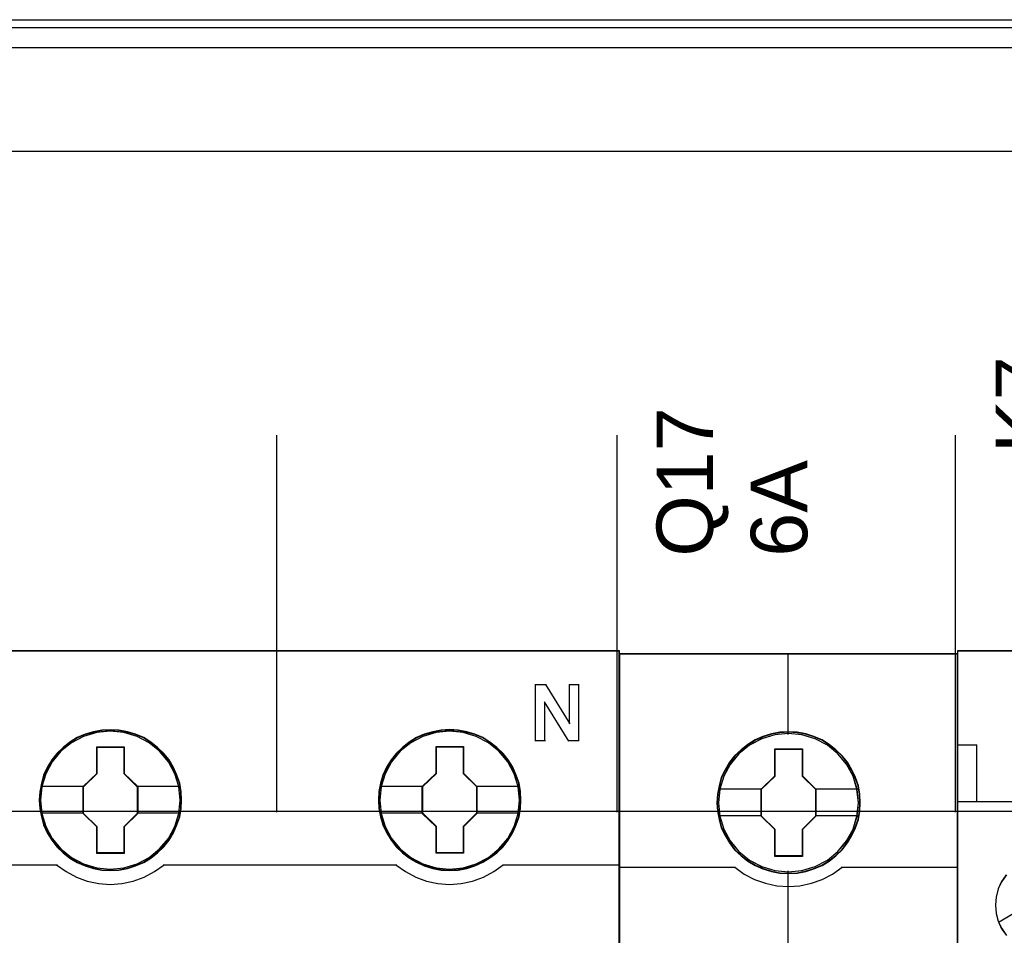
# Model space of a CAD drawing. Extents: x -558982 to 5119495, y -5290134 to 97908.
# Tile 142 of 256: x -474180 to -473658, y -20830 to -20344. Entities that reach past the tile are written whole.
import ezdxf

# ---------------------------------------------------------------- set-up
doc = ezdxf.new("R2010")
doc.units = 0
doc.header["$MEASUREMENT"] = 0
doc.layers.get('0').update_dxf_attribs({"color": 252})
doc.layers.add('45', color=8, linetype='Continuous')
doc.layers.add('50', color=7, linetype='Continuous')
doc.styles.get("Standard").update_dxf_attribs({"font": 'arial.ttf', "bigfont": 'BIGFONT.SHX'})

# ---------------------------------------------------------------- blocks, each defined once
blk = doc.blocks.new('*U1072')
at = {"layer": '50', "color": 7}
for points in [[(503.983265, -85.921426), (839.76091, -85.921426), (839.76091, -735.000783), (503.983265, -735.000783), (503.983265, -85.921426)], [(507.824617, -92.486155), (835.919558, -92.486155), (835.919558, -379.414356), (507.824617, -379.414356), (507.824617, -92.486155)]]:
    blk.add_lwpolyline(points, dxfattribs=at)
blk = doc.blocks.new('*U1074')
at = {"layer": '50', "color": 7}
for points in [[(512.000243, -85.500372), (832.001083, -85.500372)], [(827.968097, -86.991273), (515.970229, -86.991273)], [(827.968097, -86.991273), (515.970229, -86.991273)], [(509.985212, -127.5157), (834.016113, -127.5157)], [(827.968097, -86.991273), (515.970229, -86.991273)], [(509.985212, -127.5157), (834.016113, -127.5157)], [(563.848974, -127.558071), (563.848974, -107.546106)], [(581.907835, -127.558071), (581.907835, -107.546106)], [(599.863306, -127.558071), (599.863306, -107.546106)]]:
    blk.add_lwpolyline(points, dxfattribs=at)
blk = doc.blocks.new('*U1076')
at = {"layer": '45', "color": 7}
for points in [[(582.040387, -118.999294), (509.961353, -118.999294), (509.961353, -201.067682), (582.040387, -201.067682), (582.040387, -118.999294)], [(582.016528, -119.02048), (509.982561, -119.02048), (509.982561, -201.043849), (582.016528, -201.043849), (582.016528, -119.02048)], [(558.788145, -126.926609), (558.765727, -126.478399), (558.692869, -126.024657), (558.535943, -125.598581), (558.356599, -125.183572), (558.121211, -124.790698), (557.840986, -124.447624), (557.515926, -124.126684), (557.151634, -123.850012), (556.776134, -123.60654), (556.350193, -123.423936), (555.918647, -123.296667), (555.464684, -123.213665), (555.01072, -123.185998), (554.556757, -123.213665), (554.114002, -123.296667), (553.665643, -123.423936), (553.250911, -123.60654), (552.864201, -123.850012), (552.505514, -124.126684), (552.169245, -124.447624), (551.905834, -124.790698), (551.659236, -125.183572), (551.463079, -125.598581), (551.345385, -126.024657), (551.255713, -126.478399), (551.222086, -126.926609), (551.255713, -127.374818), (551.345385, -127.81196), (551.463079, -128.238036), (551.659236, -128.653044), (551.905834, -129.045919), (552.169245, -129.405593), (552.505514, -129.721), (552.864201, -129.997672), (553.250911, -130.230077), (553.665643, -130.412681), (554.114002, -130.551017), (554.556757, -130.639552), (555.01072, -130.661686), (555.464684, -130.639552), (555.918647, -130.551017), (556.350193, -130.412681), (556.776134, -130.230077), (557.151634, -129.997672), (557.515926, -129.721), (557.840986, -129.405593), (558.121211, -129.045919), (558.356599, -128.653044), (558.535943, -128.238036), (558.692869, -127.81196), (558.765727, -127.374818), (558.788145, -126.926609)], [(558.788145, -126.926609), (558.765727, -126.478399), (558.692869, -126.024657), (558.535943, -125.598581), (558.356599, -125.183572), (558.121211, -124.790698), (557.840986, -124.447624), (557.515926, -124.126684), (557.151634, -123.850012), (556.776134, -123.60654), (556.350193, -123.423936), (555.918647, -123.296667), (555.464684, -123.213665), (555.01072, -123.185998), (554.556757, -123.213665), (554.114002, -123.296667), (553.665643, -123.423936), (553.250911, -123.60654), (552.864201, -123.850012), (552.505514, -124.126684), (552.169245, -124.447624), (551.905834, -124.790698), (551.659236, -125.183572), (551.463079, -125.598581), (551.345385, -126.024657), (551.255713, -126.478399), (551.222086, -126.926609), (551.255713, -127.374818), (551.345385, -127.81196), (551.463079, -128.238036), (551.659236, -128.653044), (551.905834, -129.045919), (552.169245, -129.405593), (552.505514, -129.721), (552.864201, -129.997672), (553.250911, -130.230077), (553.665643, -130.412681), (554.114002, -130.551017), (554.556757, -130.639552), (555.01072, -130.661686), (555.464684, -130.639552), (555.918647, -130.551017), (556.350193, -130.412681), (556.776134, -130.230077), (557.151634, -129.997672), (557.515926, -129.721), (557.840986, -129.405593), (558.121211, -129.045919), (558.356599, -128.653044), (558.535943, -128.238036), (558.692869, -127.81196), (558.765727, -127.374818), (558.788145, -126.926609)], [(558.766937, -126.926593), (558.744652, -126.480924), (558.672228, -126.029753), (558.516237, -125.606092), (558.337962, -125.193436), (558.103975, -124.802788), (557.82542, -124.461658), (557.502296, -124.142537), (557.140174, -123.867433), (556.76691, -123.625341), (556.343506, -123.443773), (555.914531, -123.317225), (555.463272, -123.234693), (555.012012, -123.207183), (554.560753, -123.234693), (554.120636, -123.317225), (553.674947, -123.443773), (553.262686, -123.625341), (552.878279, -123.867433), (552.521729, -124.142537), (552.187462, -124.461658), (551.925621, -124.802788), (551.680492, -125.193436), (551.485503, -125.606092), (551.36851, -126.029753), (551.279372, -126.480924), (551.245946, -126.926593), (551.279372, -127.372262), (551.36851, -127.806927), (551.485503, -128.230587), (551.680492, -128.643244), (551.925621, -129.033892), (552.187462, -129.391527), (552.521729, -129.705146), (552.878279, -129.980251), (553.262686, -130.211338), (553.674947, -130.392907), (554.120636, -130.530459), (554.560753, -130.618493), (555.012012, -130.640501), (555.463272, -130.618493), (555.914531, -130.530459), (556.343506, -130.392907), (556.76691, -130.211338), (557.140174, -129.980251), (557.502296, -129.705146), (557.82542, -129.391527), (558.103975, -129.033892), (558.337962, -128.643244), (558.516237, -128.230587), (558.672228, -127.806927), (558.744652, -127.372262), (558.766937, -126.926593)], [(576.799288, -126.921312), (576.771265, -126.473103), (576.704011, -126.01936), (576.547086, -125.593285), (576.367742, -125.178276), (576.132353, -124.785401), (575.852129, -124.442328), (575.521464, -124.121388), (575.157173, -123.844715), (574.787276, -123.601244), (574.355731, -123.41864), (573.92979, -123.29137), (573.470222, -123.208369), (573.016258, -123.180701), (572.562295, -123.208369), (572.11954, -123.29137), (571.671181, -123.41864), (571.262054, -123.601244), (570.86974, -123.844715), (570.511052, -124.121388), (570.180388, -124.442328), (569.916977, -124.785401), (569.670379, -125.178276), (569.474222, -125.593285), (569.350923, -126.01936), (569.261252, -126.473103), (569.233229, -126.921312), (569.261252, -127.369522), (569.350923, -127.806664), (569.474222, -128.23274), (569.670379, -128.647748), (569.916977, -129.040623), (570.180388, -129.400297), (570.511052, -129.715704), (570.86974, -129.992376), (571.262054, -130.224781), (571.671181, -130.407385), (572.11954, -130.545721), (572.562295, -130.634256), (573.016258, -130.65639), (573.470222, -130.634256), (573.92979, -130.545721), (574.355731, -130.407385), (574.787276, -130.224781), (575.157173, -129.992376), (575.521464, -129.715704), (575.852129, -129.400297), (576.132353, -129.040623), (576.367742, -128.647748), (576.547086, -128.23274), (576.704011, -127.806664), (576.771265, -127.369522), (576.799288, -126.921312)], [(576.799288, -126.921312), (576.771265, -126.473103), (576.704011, -126.01936), (576.547086, -125.593285), (576.367742, -125.178276), (576.132353, -124.785401), (575.852129, -124.442328), (575.521464, -124.121388), (575.157173, -123.844715), (574.787276, -123.601244), (574.355731, -123.41864), (573.92979, -123.29137), (573.470222, -123.208369), (573.016258, -123.180701), (572.562295, -123.208369), (572.11954, -123.29137), (571.671181, -123.41864), (571.262054, -123.601244), (570.86974, -123.844715), (570.511052, -124.121388), (570.180388, -124.442328), (569.916977, -124.785401), (569.670379, -125.178276), (569.474222, -125.593285), (569.350923, -126.01936), (569.261252, -126.473103), (569.233229, -126.921312), (569.261252, -127.369522), (569.350923, -127.806664), (569.474222, -128.23274), (569.670379, -128.647748), (569.916977, -129.040623), (570.180388, -129.400297), (570.511052, -129.715704), (570.86974, -129.992376), (571.262054, -130.224781), (571.671181, -130.407385), (572.11954, -130.545721), (572.562295, -130.634256), (573.016258, -130.65639), (573.470222, -130.634256), (573.92979, -130.545721), (574.355731, -130.407385), (574.787276, -130.224781), (575.157173, -129.992376), (575.521464, -129.715704), (575.852129, -129.400297), (576.132353, -129.040623), (576.367742, -128.647748), (576.547086, -128.23274), (576.704011, -127.806664), (576.771265, -127.369522), (576.799288, -126.921312)], [(576.778079, -126.921297), (576.750224, -126.475628), (576.68337, -126.024457), (576.52738, -125.600796), (576.349104, -125.18814), (576.115118, -124.797491), (575.836563, -124.456362), (575.507867, -124.137241), (575.145746, -123.862137), (574.778053, -123.620045), (574.349078, -123.438476), (573.925674, -123.311928), (573.468843, -123.229397), (573.017584, -123.201887), (572.566324, -123.229397), (572.126207, -123.311928), (571.680519, -123.438476), (571.273828, -123.620045), (570.883851, -123.862137), (570.5273, -124.137241), (570.198605, -124.456362), (569.936763, -124.797491), (569.691635, -125.18814), (569.496646, -125.600796), (569.374082, -126.024457), (569.284944, -126.475628), (569.257088, -126.921297), (569.284944, -127.366966), (569.374082, -127.80163), (569.496646, -128.225291), (569.691635, -128.637948), (569.936763, -129.028596), (570.198605, -129.386231), (570.5273, -129.69985), (570.883851, -129.974954), (571.273828, -130.206042), (571.680519, -130.387611), (572.126207, -130.525163), (572.566324, -130.613196), (573.017584, -130.635205), (573.468843, -130.613196), (573.925674, -130.525163), (574.349078, -130.387611), (574.778053, -130.206042), (575.145746, -129.974954), (575.507867, -129.69985), (575.836563, -129.386231), (576.115118, -129.028596), (576.349104, -128.637948), (576.52738, -128.225291), (576.68337, -127.80163), (576.750224, -127.366966), (576.778079, -126.921297)], [(554.298666, -124.086364), (555.741798, -124.086364), (555.741798, -125.505952), (556.460535, -126.204655), (556.460535, -127.629788), (555.741798, -128.345127), (555.741798, -129.748079), (554.298666, -129.748079), (554.298666, -128.345127), (553.562952, -127.629788), (553.562952, -126.204655), (554.298666, -125.505952), (554.298666, -124.086364)], [(554.298666, -124.086364), (555.741798, -124.086364), (555.741798, -124.086364), (555.741798, -125.505952), (555.741798, -125.505952), (556.460535, -126.204655), (556.460535, -126.204655), (556.460535, -127.629788), (556.460535, -127.629788), (555.741798, -128.345127), (555.741798, -128.345127), (555.741798, -129.748079), (555.741798, -129.748079), (554.298666, -129.748079), (554.298666, -129.748079), (554.298666, -128.345127), (554.298666, -128.345127), (553.562952, -127.629788), (553.562952, -127.629788), (553.562952, -126.204655), (553.562952, -126.204655), (554.298666, -125.505952), (554.298666, -125.505952), (554.298666, -124.086364), (554.298666, -124.086364)], [(554.309105, -124.107549), (555.731111, -124.107549), (555.731111, -125.516513), (556.439326, -126.209988), (556.439326, -127.624455), (555.731111, -128.334441), (555.731111, -129.726894), (554.309105, -129.726894), (554.309105, -128.334441), (553.58416, -127.624455), (553.58416, -126.209988), (554.309105, -125.516513), (554.309105, -124.107549)], [(572.308193, -124.081068), (573.746981, -124.081068), (573.746981, -125.500655), (574.466375, -126.199359), (574.466375, -127.624492), (573.746981, -128.339831), (573.746981, -129.742783), (572.308193, -129.742783), (572.308193, -128.339831), (571.566141, -127.624492), (571.566141, -126.199359), (572.308193, -125.500655), (572.308193, -124.081068)], [(572.308193, -124.081068), (573.746981, -124.081068), (573.746981, -124.081068), (573.746981, -125.500655), (573.746981, -125.500655), (574.466375, -126.199359), (574.466375, -126.199359), (574.466375, -127.624492), (574.466375, -127.624492), (573.746981, -128.339831), (573.746981, -128.339831), (573.746981, -129.742783), (573.746981, -129.742783), (572.308193, -129.742783), (572.308193, -129.742783), (572.308193, -128.339831), (572.308193, -128.339831), (571.566141, -127.624492), (571.566141, -127.624492), (571.566141, -126.199359), (571.566141, -126.199359), (572.308193, -125.500655), (572.308193, -125.500655), (572.308193, -124.081068), (572.308193, -124.081068)], [(572.319843, -124.102253), (573.734958, -124.102253), (573.734958, -125.511217), (574.442516, -126.204691), (574.442516, -127.619159), (573.734958, -128.329145), (573.734958, -129.721598), (572.319843, -129.721598), (572.319843, -128.329145), (571.590001, -127.619159), (571.590001, -126.204691), (572.319843, -125.511217), (572.319843, -124.102253)]]:
    blk.add_lwpolyline(points, close=True, dxfattribs=at)
at = {"layer": '45', "color": 139}
for points in [[(582.040387, -118.999294), (509.961353, -118.999294), (509.961353, -201.067682), (582.040387, -201.067682), (582.040387, -118.999294)], [(558.716567, -126.92649), (558.643709, -126.207033), (558.436346, -125.520782), (558.088872, -124.889873), (557.623705, -124.330911), (557.068868, -123.877099), (556.424359, -123.539508), (555.729411, -123.329205), (555.006441, -123.262794), (554.283471, -123.329205), (553.582919, -123.539508), (552.949619, -123.877099), (552.383573, -124.330911), (551.918406, -124.889873), (551.576536, -125.520782), (551.369173, -126.207033), (551.296315, -126.92649), (551.369173, -127.640413), (551.576536, -128.326664), (551.918406, -128.957572), (552.383573, -129.511001), (552.949619, -129.964812), (553.582919, -130.302404), (554.283471, -130.518241), (555.006441, -130.590186), (555.729411, -130.518241), (556.424359, -130.302404), (557.068868, -129.964812), (557.623705, -129.511001), (558.088872, -128.957572), (558.436346, -128.326664), (558.643709, -127.640413), (558.716567, -126.92649)], [(558.711265, -126.921194), (558.638401, -126.201737), (558.431021, -125.52102), (558.089123, -124.884577), (557.629524, -124.331149), (557.063431, -123.877337), (556.424475, -123.539746), (555.723865, -123.323909), (555.000836, -123.257497), (554.277807, -123.323909), (553.588407, -123.539746), (552.943846, -123.877337), (552.383359, -124.331149), (551.923759, -124.884577), (551.581861, -125.52102), (551.368876, -126.201737), (551.301618, -126.921194), (551.368876, -127.635116), (551.581861, -128.326902), (551.923759, -128.952276), (552.383359, -129.511239), (552.943846, -129.96505), (553.588407, -130.302642), (554.277807, -130.512944), (555.000836, -130.58489), (555.723865, -130.512944), (556.424475, -130.302642), (557.063431, -129.96505), (557.629524, -129.511239), (558.089123, -128.952276), (558.431021, -128.326902), (558.638401, -127.635116), (558.711265, -126.921194)], [(576.719756, -126.921194), (576.646922, -126.201737), (576.439624, -125.52102), (576.097863, -124.884577), (575.638446, -124.331149), (575.072579, -123.877337), (574.428275, -123.539746), (573.733547, -123.323909), (573.010806, -123.257497), (572.288065, -123.323909), (571.59894, -123.539746), (570.954636, -123.877337), (570.394371, -124.331149), (569.934954, -124.884577), (569.58759, -125.52102), (569.37469, -126.201737), (569.307458, -126.921194), (569.37469, -127.635116), (569.58759, -128.326902), (569.934954, -128.952276), (570.394371, -129.511239), (570.954636, -129.96505), (571.59894, -130.302642), (572.288065, -130.512944), (573.010806, -130.58489), (573.733547, -130.512944), (574.428275, -130.302642), (575.072579, -129.96505), (575.638446, -129.511239), (576.097863, -128.952276), (576.439624, -128.326902), (576.646922, -127.635116), (576.719756, -126.921194)], [(576.719756, -126.92649), (576.646922, -126.207033), (576.439624, -125.520782), (576.097863, -124.889873), (575.632843, -124.330911), (575.078182, -123.877099), (574.433878, -123.539508), (573.733547, -123.329205), (573.016409, -123.262794), (572.293667, -123.329205), (571.593337, -123.539508), (570.960238, -123.877099), (570.394371, -124.330911), (569.929352, -124.889873), (569.58759, -125.520782), (569.380292, -126.207033), (569.307458, -126.92649), (569.380292, -127.640413), (569.58759, -128.326664), (569.929352, -128.957572), (570.394371, -129.511001), (570.960238, -129.964812), (571.593337, -130.302404), (572.293667, -130.518241), (573.016409, -130.590186), (573.733547, -130.518241), (574.433878, -130.302404), (575.078182, -129.964812), (575.632843, -129.511001), (576.097863, -128.957572), (576.439624, -128.326664), (576.646922, -127.640413), (576.719756, -126.92649)]]:
    blk.add_lwpolyline(points, close=True, dxfattribs=at)
for points in [[(577.560135, -120.78149), (578.156618, -120.78149)], [(577.560135, -120.78149), (577.560135, -123.797717)], [(578.111551, -120.78149), (579.405257, -122.868221)], [(579.357538, -120.78149), (579.901, -120.78149)], [(579.357538, -120.78149), (579.357538, -122.868221)], [(579.853282, -120.78149), (579.853282, -123.797717)], [(578.055879, -121.70569), (578.055879, -123.797717)], [(579.338981, -123.797717), (578.055879, -121.70569)], [(577.560135, -123.752699), (578.100947, -123.752699)], [(579.291262, -123.752699), (579.901, -123.752699)], [(539.801421, -130.362447), (552.200319, -130.362447)], [(552.1526, -130.362447), (552.657967, -130.719092), (553.20264, -131.006709), (553.781005, -131.225298), (554.387445, -131.351849), (554.9995, -131.397868), (555.617171, -131.351849), (556.217996, -131.225298), (556.807591, -131.006709), (557.352264, -130.719092), (557.857631, -130.362447)], [(557.812563, -130.362447), (570.211462, -130.362447)], [(570.163743, -130.362447), (570.669138, -130.719092), (571.213841, -131.006709), (571.792237, -131.225298), (572.39871, -131.351849), (573.0108, -131.397868), (573.628504, -131.351849), (574.229362, -131.225298), (574.813374, -131.006709), (575.363692, -130.719092), (575.863472, -130.362447)], [(575.815753, -130.362447), (582.040387, -130.362447)]]:
    blk.add_lwpolyline(points, dxfattribs=at)
at = {"layer": '45', "color": 7}
for points in [[(551.296315, -126.188984), (553.608019, -126.188984)], [(556.412816, -126.188984), (558.716567, -126.188984)], [(569.307458, -126.183688), (571.61386, -126.183688)], [(574.418657, -126.183688), (576.72771, -126.183688)], [(551.296315, -127.600441), (553.608019, -127.600441)], [(556.412816, -127.600441), (558.716567, -127.600441)], [(569.307458, -127.595144), (571.61386, -127.595144)], [(574.418657, -127.595144), (576.72771, -127.595144)]]:
    blk.add_lwpolyline(points, dxfattribs=at)
blk = doc.blocks.new('*U1077')
at = {"layer": '45', "color": 7}
for points in [[(599.995858, -119.158183), (582.005923, -119.158183), (582.005923, -200.929979), (599.995858, -200.929979), (599.995858, -119.158183)], [(594.807779, -127.065624), (594.785451, -126.613831), (594.712886, -126.162037), (594.556591, -125.726773), (594.372387, -125.308038), (594.137945, -124.916851), (593.858848, -124.569741), (593.523931, -124.25018), (593.155523, -123.969186), (592.787114, -123.726761), (592.351722, -123.539432), (591.91633, -123.412709), (591.45861, -123.324554), (591.006473, -123.302516), (590.548753, -123.324554), (590.102197, -123.412709), (589.650059, -123.539432), (589.236995, -123.726761), (588.846259, -123.969186), (588.483432, -124.25018), (588.142933, -124.569741), (587.880582, -124.916851), (587.634976, -125.308038), (587.434026, -125.726773), (587.316805, -126.162037), (587.227494, -126.613831), (587.194002, -127.065624), (587.227494, -127.511908), (587.316805, -127.952682), (587.434026, -128.387946), (587.634976, -128.801172), (587.880582, -129.197868), (588.142933, -129.555997), (588.483432, -129.875558), (588.846259, -130.156552), (589.236995, -130.387958), (589.650059, -130.575287), (590.102197, -130.707519), (590.548753, -130.801184), (591.006473, -130.823222), (591.45861, -130.801184), (591.91633, -130.707519), (592.351722, -130.575287), (592.787114, -130.387958), (593.155523, -130.156552), (593.523931, -129.875558), (593.858848, -129.555997), (594.137945, -129.197868), (594.372387, -128.801172), (594.556591, -128.387946), (594.712886, -127.952682), (594.785451, -127.511908), (594.807779, -127.065624)], [(594.807779, -127.065624), (594.785451, -126.613831), (594.712886, -126.162037), (594.556591, -125.726773), (594.372387, -125.308038), (594.137945, -124.916851), (593.858848, -124.569741), (593.523931, -124.25018), (593.155523, -123.969186), (592.787114, -123.726761), (592.351722, -123.539432), (591.91633, -123.412709), (591.45861, -123.324554), (591.006473, -123.302516), (590.548753, -123.324554), (590.102197, -123.412709), (589.650059, -123.539432), (589.236995, -123.726761), (588.846259, -123.969186), (588.483432, -124.25018), (588.142933, -124.569741), (587.880582, -124.916851), (587.634976, -125.308038), (587.434026, -125.726773), (587.316805, -126.162037), (587.227494, -126.613831), (587.194002, -127.065624), (587.227494, -127.511908), (587.316805, -127.952682), (587.434026, -128.387946), (587.634976, -128.801172), (587.880582, -129.197868), (588.142933, -129.555997), (588.483432, -129.875558), (588.846259, -130.156552), (589.236995, -130.387958), (589.650059, -130.575287), (590.102197, -130.707519), (590.548753, -130.801184), (591.006473, -130.823222), (591.45861, -130.801184), (591.91633, -130.707519), (592.351722, -130.575287), (592.787114, -130.387958), (593.155523, -130.156552), (593.523931, -129.875558), (593.858848, -129.555997), (594.137945, -129.197868), (594.372387, -128.801172), (594.556591, -128.387946), (594.712886, -127.952682), (594.785451, -127.511908), (594.807779, -127.065624)], [(590.285685, -124.20553), (591.738289, -124.20553), (591.738289, -125.635029), (592.458961, -126.341499), (592.458961, -127.770998), (591.738289, -128.488507), (591.738289, -129.906967), (590.285685, -129.906967), (590.285685, -128.488507), (589.548123, -127.770998), (589.548123, -126.341499), (590.285685, -125.635029), (590.285685, -124.20553)], [(590.285685, -124.20553), (591.738289, -124.20553), (591.738289, -124.20553), (591.738289, -125.635029), (591.738289, -125.635029), (592.458961, -126.341499), (592.458961, -126.341499), (592.458961, -127.770998), (592.458961, -127.770998), (591.738289, -128.488507), (591.738289, -128.488507), (591.738289, -129.906967), (591.738289, -129.906967), (590.285685, -129.906967), (590.285685, -129.906967), (590.285685, -128.488507), (590.285685, -128.488507), (589.548123, -127.770998), (589.548123, -127.770998), (589.548123, -126.341499), (589.548123, -126.341499), (590.285685, -125.635029), (590.285685, -125.635029), (590.285685, -124.20553), (590.285685, -124.20553)], [(590.294838, -124.224067), (591.728921, -124.224067), (591.728921, -125.64427), (592.440403, -126.346147), (592.440403, -127.76635), (591.728921, -128.479194), (591.728921, -129.88843), (590.294838, -129.88843), (590.294838, -128.479194), (589.56668, -127.76635), (589.56668, -126.346147), (590.294838, -125.64427), (590.294838, -124.224067)]]:
    blk.add_lwpolyline(points, close=True, dxfattribs=at)
at = {"layer": '45', "color": 139}
for points in [[(599.995858, -119.158183), (582.005923, -119.158183), (582.005923, -200.929979), (599.995858, -200.929979), (599.995858, -119.158183)], [(594.789222, -127.064285), (594.767003, -126.614878), (594.694791, -126.165471), (594.539259, -125.732506), (594.355952, -125.315982), (594.122653, -124.926861), (593.844916, -124.581585), (593.511632, -124.263712), (593.145019, -123.984202), (592.778407, -123.743057), (592.345137, -123.556717), (591.911868, -123.430664), (591.456379, -123.342975), (591.006445, -123.321053), (590.550957, -123.342975), (590.106578, -123.430664), (589.656644, -123.556717), (589.245593, -123.743057), (588.856762, -123.984202), (588.495704, -124.263712), (588.156865, -124.581585), (587.895792, -124.926861), (587.651384, -125.315982), (587.451413, -125.732506), (587.334764, -126.165471), (587.245888, -126.614878), (587.212559, -127.064285), (587.245888, -127.508212), (587.334764, -127.946658), (587.451413, -128.379623), (587.651384, -128.790666), (587.895792, -129.185268), (588.156865, -129.541505), (588.495704, -129.859378), (588.856762, -130.138888), (589.245593, -130.369072), (589.656644, -130.555411), (590.106578, -130.686945), (590.550957, -130.780115), (591.006445, -130.802037), (591.456379, -130.780115), (591.911868, -130.686945), (592.345137, -130.555411), (592.778407, -130.369072), (593.145019, -130.138888), (593.511632, -129.859378), (593.844916, -129.541505), (594.122653, -129.185268), (594.355952, -128.790666), (594.539259, -128.379623), (594.694791, -127.946658), (594.767003, -127.508212), (594.789222, -127.064285)], [(594.720295, -127.065517), (594.642109, -126.343578), (594.435476, -125.660216), (594.09481, -125.026452), (593.625695, -124.469843), (593.067226, -124.012431), (592.424987, -123.676261), (591.7269, -123.461332), (591.000891, -123.3952), (590.274881, -123.461332), (589.576794, -123.676261), (588.94014, -124.012431), (588.376086, -124.469843), (587.906972, -125.026452), (587.566305, -125.660216), (587.359672, -126.343578), (587.281486, -127.065517), (587.359672, -127.781945), (587.566305, -128.470819), (587.906972, -129.099071), (588.376086, -129.655681), (588.94014, -130.107582), (589.576794, -130.449263), (590.274881, -130.65868), (591.000891, -130.735834), (591.7269, -130.65868), (592.424987, -130.449263), (593.067226, -130.107582), (593.625695, -129.655681), (594.09481, -129.099071), (594.435476, -128.470819), (594.642109, -127.781945), (594.720295, -127.065517)], [(594.712342, -127.05879), (594.639761, -126.3426), (594.433186, -125.659464), (594.087032, -125.020402), (593.629216, -124.463977), (593.065321, -124.012226), (592.417678, -123.670658), (591.719788, -123.46131), (590.993982, -123.3952), (590.273759, -123.46131), (589.581452, -123.670658), (588.93381, -124.012226), (588.369914, -124.463977), (587.912098, -125.020402), (587.565944, -125.659464), (587.353786, -126.3426), (587.286788, -127.05879), (587.353786, -127.774981), (587.565944, -128.463626), (587.912098, -129.09167), (588.369914, -129.653604), (588.93381, -130.105355), (589.581452, -130.441413), (590.273759, -130.65627), (590.993982, -130.72789), (591.719788, -130.65627), (592.417678, -130.441413), (593.065321, -130.105355), (593.629216, -129.653604), (594.087032, -129.09167), (594.433186, -128.463626), (594.639761, -127.774981), (594.712342, -127.05879)]]:
    blk.add_lwpolyline(points, close=True, dxfattribs=at)
for points in [[(590.97438, -119.158183), (590.97438, -123.440219)], [(582.005923, -130.486909), (588.193443, -130.486909)], [(588.153677, -130.486909), (588.657114, -130.845599), (589.2053, -131.135967), (589.781455, -131.33524), (590.391173, -131.471883), (590.995297, -131.511738), (591.610608, -131.471883), (592.220326, -131.33524), (592.796481, -131.135967), (593.33348, -130.845599), (593.848104, -130.486909)], [(593.805687, -130.486909), (599.995858, -130.486909)], [(590.97438, -130.682871), (590.97438, -137.912283)]]:
    blk.add_lwpolyline(points, dxfattribs=at)
at = {"layer": '45', "color": 59}
blk.add_lwpolyline([(599.974649, -119.179368), (582.024481, -119.179368), (582.024481, -200.908794), (599.974649, -200.908794), (599.974649, -119.179368)], close=True, dxfattribs=at)
at = {"layer": '45', "color": 7}
for points in [[(587.26558, -126.326687), (589.587888, -126.326687)], [(592.419195, -126.326687), (594.736201, -126.326687)], [(587.26558, -127.746088), (589.587888, -127.746088)], [(592.419195, -127.746088), (594.736201, -127.746088)]]:
    blk.add_lwpolyline(points, dxfattribs=at)
blk = doc.blocks.new('*U1078')
at = {"layer": '45', "color": 7}
blk.add_lwpolyline([(599.990556, -118.986054), (618.009651, -118.986054), (618.009651, -118.986054), (618.009651, -202.015715), (618.009651, -202.015715), (599.990556, -202.015715), (599.990556, -202.015715), (599.990556, -118.986054), (599.990556, -118.986054)], close=True, dxfattribs=at)
at = {"layer": '45', "color": 59}
blk.add_lwpolyline([(599.995858, -118.99135), (618.004349, -118.99135), (618.004349, -202.010419), (599.995858, -202.010419), (599.995858, -118.99135)], close=True, dxfattribs=at)
at = {"layer": '45', "color": 7}
for points in [[(599.990556, -123.988383), (600.99795, -123.988383)], [(600.984694, -123.988383), (600.984694, -127.007258)], [(599.990556, -126.994018), (618.009651, -126.994018)], [(602.564842, -130.880711), (602.318482, -131.24418), (602.130778, -131.636961), (602.025195, -132.064917), (601.984135, -132.492872), (602.025195, -132.932553), (602.136644, -133.348783), (602.318482, -133.747427), (602.570708, -134.105033)], [(602.568918, -130.885816), (602.323078, -131.248134), (602.135771, -131.639671), (602.030411, -132.066272), (601.989437, -132.492872), (602.030411, -132.93116), (602.141624, -133.346073), (602.323078, -133.743455), (602.574771, -134.099929)], [(602.148499, -133.394563), (603.566804, -132.57364)]]:
    blk.add_lwpolyline(points, dxfattribs=at)

msp = doc.modelspace()

# ---------------------------------------------------------------- block references
at = {"xscale": 10, "yscale": 10, "zscale": 10}
for name in ['*U1072', '*U1074', '*U1076']:
    msp.add_blockref(name, (-479682.25, -19489.05), dxfattribs=at)
ref = msp.add_blockref('*U1078', (-479682.25, -19489.05), dxfattribs=dict(xscale=10, yscale=10, zscale=10))
ref.add_attrib('Oznaczenie', 'K7', (-473632.25, -20574.05), dxfattribs={"height": 30, "rotation": 90, "flags": 2})
ref = msp.add_blockref('*U1077', (-479682.25, -19489.05), dxfattribs=dict(xscale=10, yscale=10, zscale=10))
ref.add_attrib('Oznaczenie', 'Q17', (-473812.25, -20629.05), dxfattribs={"height": 30, "rotation": 90, "flags": 2})
ref.add_attrib('Pr¹d znamionowy', '6A', (-473762.25, -20629.05), dxfattribs={"height": 30, "rotation": 90, "flags": 2})

doc.saveas('drawing.dxf')
